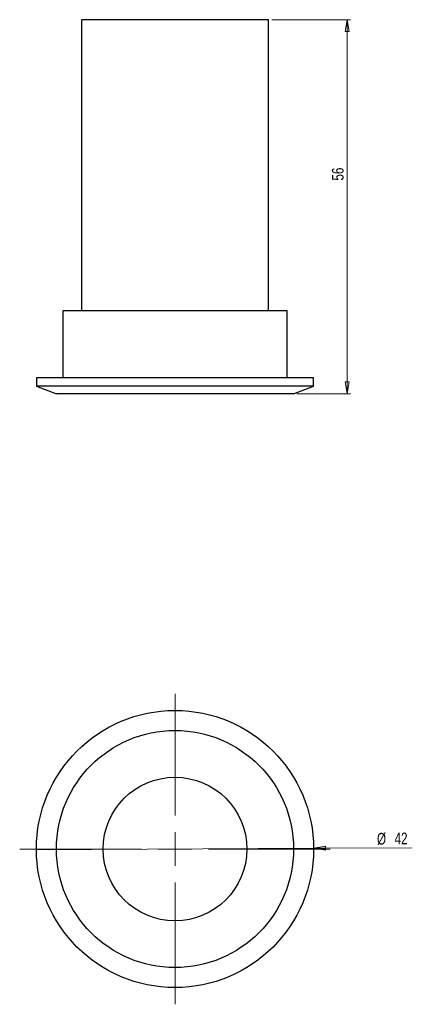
# Model space of a CAD drawing. Header units: millimetres. Extents: x 649 to 767, y 344 to 639.
import ezdxf

# ---------------------------------------------------------------- set-up
doc = ezdxf.new("R2010")
doc.units = ezdxf.units.MM
doc.styles.add('SLDTEXTSTYLE0', font='TXT', dxfattribs={"width": 0.75})
doc.dimstyles.new('SLDDIMSTYLE0', dxfattribs={"dimtxt": 3.5, "dimasz": 3.556, "dimexe": 0, "dimexo": 0.0625, "dimgap": 0.875, "dimtad": 1, "dimdec": 0, "dimlfac": 0.5, "dimrnd": 1e-09, "dimzin": 12, "dimdsep": 46, "dimtxsty": 'SLDTEXTSTYLE0', "dimblk1": 'NONE', "dimblk2": 'CLOSED', "dimsah": 1, "dimcen": 0, "dimadec": 0, "dimazin": 3, "dimtfac": 1, "dimtdec": 0, "dimtmove": 0, "dimatfit": 3, "dimldrblk": 'NONE', "dimfxl": 0, "dimfrac": 2, "dimtolj": 1, "dimtzin": 12, "dimarcsym": 0})
doc.dimstyles.new('SLDDIMSTYLE1', dxfattribs={"dimtxt": 3.5, "dimasz": 3.556, "dimexe": 0, "dimexo": 0.0625, "dimgap": 0.875, "dimtad": 1, "dimdec": 0, "dimlfac": 0.5, "dimrnd": 1e-09, "dimzin": 12, "dimdsep": 46, "dimtxsty": 'SLDTEXTSTYLE0', "dimblk1": 'CLOSED', "dimblk2": 'CLOSED', "dimsah": 1, "dimcen": 0.09, "dimadec": 0, "dimazin": 3, "dimtfac": 1, "dimtdec": 0, "dimtofl": 0, "dimtmove": 0, "dimatfit": 3, "dimldrblk": 'CLOSED', "dimfxl": 0, "dimfrac": 2, "dimtolj": 1, "dimtzin": 12, "dimarcsym": 0})

# ---------------------------------------------------------------- blocks, each defined once
blk = doc.blocks.new('_Closed')
at = {"color": 0, "linetype": 'ByBlock', "lineweight": -2}
for p, q in [((-1, 0.166667), (0, 0)), ((-1, 0.166667), (-1, -0.166667)), ((0, 0), (-1, -0.166667)), ((0, 0), (-1, 0))]:
    blk.add_line(p, q, dxfattribs=at)
blk = doc.blocks.new('_D')
at = {"color": 7, "linetype": 'Continuous', "lineweight": 0}
for q in [(654.32, 390.66), (766.73, 391.24)]:
    blk.add_line((737.32, 391.09), q, dxfattribs=at)
at = {"color": 7, "linetype": 'Continuous', "lineweight": 18, "xscale": 3.556, "yscale": 3.556, "rotation": 180.2908419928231}
blk.add_blockref('_Closed', (737.32, 391.09), dxfattribs=at)
at = {"color": 7, "linetype": 'Continuous', "lineweight": 18, "char_height": 3.5, "attachment_point": 1, "rotation": 0.2908, "style": 'SLDTEXTSTYLE0'}
for s, insert in [('%%c', (756.26, 395.69)), ('42', (761.54, 395.77))]:
    blk.add_mtext(s, dxfattribs=dict(at, insert=insert))
blk = doc.blocks.new('_None')
blk = doc.blocks.new('SW_CENTERMARKSYMBOL_0')
at = {"color": 0, "linetype": 'Continuous', "lineweight": 18}
for p, q in [((0, 10), (0, 46.5)), ((0, 0), (0, 5)), ((-10, 0), (-46.5, 0)), ((0, 0), (-5, 0)), ((0, 0), (0, -5)), ((0, 0), (5, 0)), ((10, 0), (46.5, 0)), ((0, -10), (0, -46.5))]:
    blk.add_line(p, q, dxfattribs=at)
blk = doc.blocks.new('_D_1')
at = {"color": 7, "linetype": 'Continuous', "lineweight": 0}
for p, q in [((724.82, 639.22), (748.32, 639.22)), ((747.32, 639.22), (747.32, 527.22)), ((732.32, 527.22), (748.32, 527.22))]:
    blk.add_line(p, q, dxfattribs=at)
at = {"color": 7, "linetype": 'Continuous', "lineweight": 18, "xscale": 3.556, "yscale": 3.556}
for p, rotation in [((747.32, 639.22), 90.0000000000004), ((747.32, 527.22), 270.0000000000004)]:
    blk.add_blockref('_Closed', p, dxfattribs=dict(at, rotation=rotation))
at = {"color": 7, "linetype": 'Continuous', "lineweight": 18, "insert": (742.81, 591.03), "char_height": 3.5, "attachment_point": 1, "rotation": 90, "style": 'SLDTEXTSTYLE0'}
blk.add_mtext('56', dxfattribs=at)

msp = doc.modelspace()

# ---------------------------------------------------------------- linework, layer by layer
at = {"color": 7, "linetype": 'Continuous', "lineweight": 25}
for p, q in [((667.82, 639.22), (667.82, 552.02)), ((723.82, 639.22), (667.82, 639.22)), ((723.82, 552.02), (723.82, 639.22)), ((662.2, 552.02), (662.2, 532.02)), ((729.44, 552.02), (662.2, 552.02)), ((729.44, 532.02), (729.44, 552.02)), ((654.32, 532.02), (654.32, 529.5)), ((737.32, 532.02), (654.32, 532.02)), ((737.32, 529.5), (737.32, 532.02)), ((654.32, 529.5), (660.32, 527.22)), ((737.32, 529.5), (654.32, 529.5)), ((731.32, 527.22), (737.32, 529.5)), ((731.32, 527.22), (660.32, 527.22))]:
    msp.add_line(p, q, dxfattribs=at)
for radius in [41.5, 35.5, 21.5]:
    msp.add_circle((695.82, 390.88), radius, dxfattribs=at)

# ---------------------------------------------------------------- block references
at = {"color": 7, "linetype": 'Continuous', "lineweight": 18}
msp.add_blockref('SW_CENTERMARKSYMBOL_0', (695.82, 390.88), dxfattribs=at)

# ---------------------------------------------------------------- dimensions: what is measured, and where the dimension line sits
dim = msp.add_linear_dim(base=(747.32, 527.22), p1=(723.82, 639.22), p2=(731.32, 527.22), angle=90, dimstyle='SLDDIMSTYLE1', dxfattribs=at)
dim.commit()
dim.dimension.update_dxf_attribs({"geometry": '_D_1', "text_midpoint": (747.32, 593.62), "dimtype": 160})
dim = msp.add_diameter_dim_2p(p1=(654.3246, 390.6649), p2=(737.3235, 391.0862), dimstyle='SLDDIMSTYLE0', dxfattribs=at)
dim.commit()
dim.dimension.update_dxf_attribs({"geometry": '_D', "text_midpoint": (761.5664, 391.2093), "dimtype": 163})

doc.saveas('drawing.dxf')
